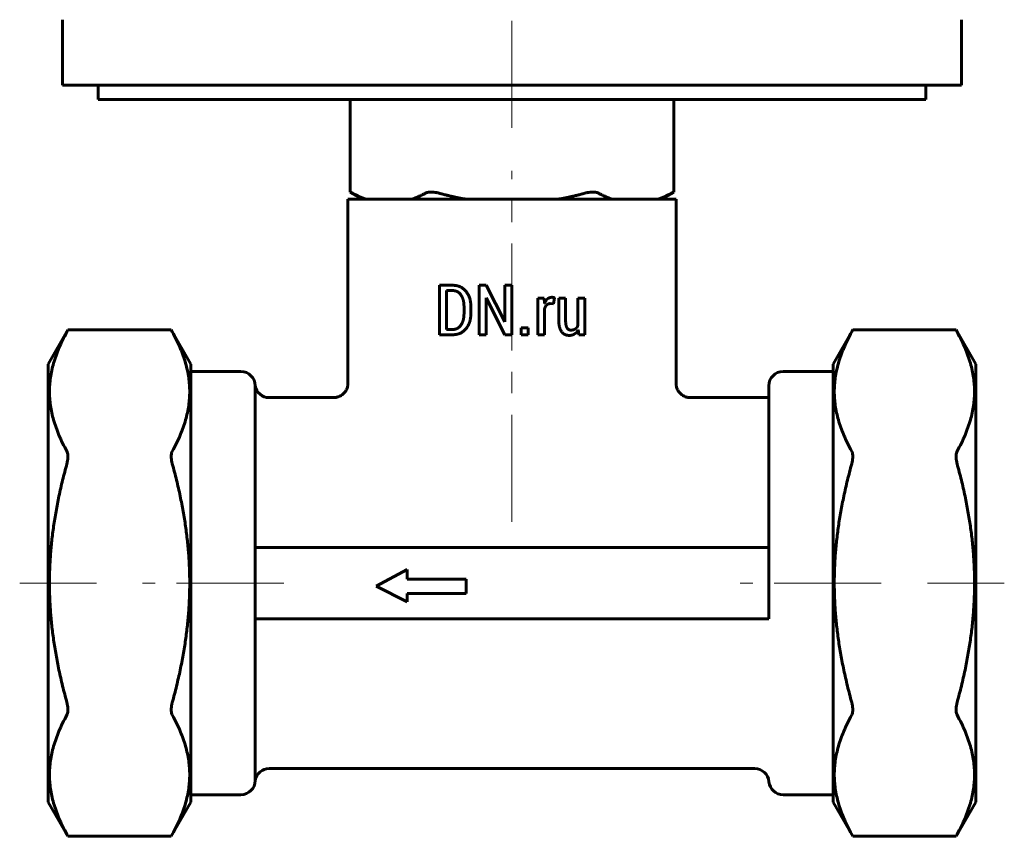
# Model space of a CAD drawing. Header units: millimetres. Extents: x 67 to 136, y 118 to 246.
# Tile 1 of 11: x 67 to 136, y 118 to 175. Entities that reach past the tile are written whole.
import ezdxf

# ---------------------------------------------------------------- set-up
doc = ezdxf.new("R2010")
doc.units = ezdxf.units.MM
doc.linetypes.add('K5LT_AXLED', pattern=[12, 7.5, -1.5, 1.5, -1.5])
doc.linetypes.add('K5LT_BASIC', pattern=[0])
doc.layers.add('Системный слой (1)', color=7, linetype='Continuous', true_color=0x6c6c6c)

# ---------------------------------------------------------------- blocks, each defined once
blk = doc.blocks.new('U0')
at = {"layer": 'Системный слой (1)', "color": 143, "linetype": 'K5LT_BASIC', "lineweight": 60, "true_color": 0x33acca}
for p, q in [((84.82, 148.97), (89.333, 148.97)), ((114.333, 148.97), (119.834, 148.97))]:
    blk.add_line(p, q, dxfattribs=at)
blk = doc.blocks.new('U2')
at = {"layer": 'Системный слой (1)', "color": 143, "linetype": 'K5LT_BASIC', "lineweight": 60, "true_color": 0x33acca}
for p, q in [((72.834, 169.87), (101.834, 169.87)), ((101.834, 169.87), (130.834, 169.87))]:
    blk.add_line(p, q, dxfattribs=at)

msp = doc.modelspace()

# ---------------------------------------------------------------- linework, layer by layer
at = {"layer": 'Системный слой (1)', "color": 30, "linetype": 'K5LT_AXLED', "lineweight": 18, "true_color": 0xff8000}
for p, q in [((101.834, 167.87), (101.834, 180.87)), ((101.834, 140.273), (101.834, 164.87)), ((72.716, 135.97), (67.334, 135.97)), ((85.834, 135.97), (75.952, 135.97)), ((127.716, 135.97), (117.834, 135.97)), ((136.334, 135.97), (130.952, 135.97))]:
    msp.add_line(p, q, dxfattribs=at)
at = {"layer": 'Системный слой (1)', "color": 143, "linetype": 'K5LT_BASIC', "lineweight": 60, "true_color": 0x33acca}
for p, q in [((70.334, 170.87), (70.334, 175.456)), ((133.334, 170.87), (133.334, 175.456)), ((70.334, 170.87), (133.334, 170.87)), ((72.834, 169.87), (72.834, 170.87)), ((130.834, 169.87), (130.834, 170.87)), ((90.489, 163.38), (90.489, 169.87)), ((113.18, 163.38), (113.18, 169.87)), ((90.334, 149.97), (90.334, 162.87)), ((90.334, 162.87), (113.334, 162.87)), ((91.374, 162.87), (90.489, 163.38)), ((112.295, 162.87), (113.18, 163.38)), ((113.334, 149.969), (113.334, 162.87)), ((96.752, 156.84), (97.703, 156.84)), ((96.752, 156.84), (96.752, 153.38)), ((99.53, 156.84), (99.53, 153.38)), ((99.53, 156.84), (100.013, 156.84)), ((100.013, 156.84), (101.325, 154.273)), ((101.339, 156.84), (101.339, 154.278)), ((101.339, 156.84), (101.819, 156.84)), ((101.819, 156.84), (101.819, 153.38)), ((97.235, 156.47), (97.235, 153.746)), ((97.235, 156.47), (97.686, 156.47)), ((100.013, 155.949), (100.027, 155.954)), ((100.013, 155.949), (100.013, 153.38)), ((100.027, 155.954), (101.339, 153.38)), ((103.638, 155.951), (103.638, 153.38)), ((103.638, 155.951), (104.078, 155.951)), ((104.078, 155.951), (104.113, 155.565)), ((104.746, 155.546), (104.803, 155.972)), ((105.11, 155.951), (105.59, 155.951)), ((105.11, 155.951), (105.11, 154.432)), ((105.59, 155.951), (105.59, 154.427)), ((106.456, 155.951), (106.456, 154.022)), ((106.456, 155.951), (106.938, 155.951)), ((106.938, 155.951), (106.938, 153.38)), ((98.471, 155.36), (98.471, 154.863)), ((98.951, 155.355), (98.951, 154.863)), ((104.52, 155.558), (104.746, 155.546)), ((104.121, 155.213), (104.121, 153.38)), ((101.325, 154.273), (101.339, 154.278)), ((69.334, 151.319), (70.716, 153.713)), ((70.716, 153.713), (77.952, 153.713)), ((79.334, 151.319), (77.952, 153.713)), ((78.026, 153.579), (77.952, 153.713)), ((96.752, 153.38), (97.703, 153.38)), ((97.235, 153.746), (97.686, 153.746)), ((99.53, 153.38), (100.013, 153.38)), ((101.339, 153.38), (101.819, 153.38)), ((102.484, 153.862), (102.484, 153.38)), ((102.484, 153.862), (102.969, 153.862)), ((102.484, 153.38), (102.969, 153.38)), ((102.969, 153.862), (102.969, 153.38)), ((103.638, 153.38), (104.121, 153.38)), ((106.477, 153.724), (106.508, 153.38)), ((106.508, 153.38), (106.938, 153.38)), ((124.334, 151.319), (125.716, 153.713)), ((132.952, 153.713), (125.716, 153.713)), ((134.334, 151.319), (132.952, 153.713)), ((133.026, 153.579), (132.952, 153.713)), ((69.334, 120.62), (69.334, 151.319)), ((79.334, 151.319), (79.334, 120.62)), ((124.334, 151.319), (124.334, 120.62)), ((134.334, 120.62), (134.334, 151.319)), ((79.334, 150.8), (82.834, 150.8)), ((120.834, 150.8), (124.334, 150.8)), ((83.834, 138.47), (83.834, 149.8)), ((119.834, 149.8), (119.834, 138.47)), ((114.333, 148.969), (114.333, 148.969)), ((119.842, 138.47), (83.827, 138.47)), ((83.834, 135.97), (83.834, 137.652)), ((119.834, 137.652), (119.834, 135.97)), ((94.48, 136.921), (92.317, 135.748)), ((94.48, 136.248), (94.48, 136.921)), ((83.834, 134.287), (83.834, 135.97)), ((98.612, 136.248), (94.48, 136.248)), ((98.612, 135.248), (98.612, 136.248)), ((119.834, 135.97), (119.834, 134.287)), ((92.317, 135.748), (94.48, 134.652)), ((94.48, 135.248), (98.612, 135.248)), ((94.48, 134.652), (94.48, 135.248)), ((119.842, 133.47), (83.827, 133.47)), ((83.834, 122.14), (83.834, 133.47)), ((84.82, 122.97), (118.842, 122.97)), ((79.334, 121.14), (82.834, 121.14)), ((120.834, 121.14), (124.334, 121.14)), ((69.334, 120.62), (70.716, 118.227)), ((79.334, 120.62), (77.952, 118.227)), ((124.334, 120.62), (125.716, 118.227)), ((134.334, 120.62), (132.952, 118.227)), ((70.643, 118.361), (70.716, 118.227)), ((70.716, 118.227), (77.952, 118.227)), ((77.952, 118.227), (78.026, 118.361)), ((125.643, 118.361), (125.716, 118.227)), ((132.952, 118.227), (125.716, 118.227)), ((132.952, 118.227), (133.026, 118.361))]:
    msp.add_line(p, q, dxfattribs=at)
for centre, start, end in [((82.834, 149.8), 0, 90), ((120.834, 149.8), 90, 180), ((84.82, 149.97), 189.78782, 270), ((84.82, 121.97), 90, 170.21218), ((118.842, 121.97), 4.87602, 90), ((82.834, 122.14), 270, 0), ((120.834, 122.14), 184.87602, 270)]:
    msp.add_arc(centre, 1, start, end, dxfattribs=at)
for points, knots in [([(90.489, 163.38), (90.489, 163.38), (90.519, 163.365), (90.591, 163.326), (90.607, 163.318), (90.623, 163.31)], [0.17279084, 0.17279084, 0.17279084, 0.17279084, 0.21420059, 0.21420059, 0.22393327, 0.22393327, 0.22393327, 0.22393327]), ([(95.796, 163.31), (95.812, 163.318), (95.83, 163.326), (95.932, 163.365), (96.042, 163.38), (96.281, 163.38), (96.422, 163.365), (96.596, 163.326), (96.629, 163.318), (96.662, 163.31)], [0.1216548, 0.1216548, 0.1216548, 0.1216548, 0.1313875, 0.1313875, 0.172794, 0.172794, 0.2142006, 0.2142006, 0.2239333, 0.2239333, 0.2239333, 0.2239333]), ([(107.007, 163.31), (107.04, 163.318), (107.073, 163.326), (107.247, 163.365), (107.387, 163.38), (107.627, 163.38), (107.736, 163.365), (107.839, 163.326), (107.857, 163.318), (107.873, 163.31)], [0.1216548, 0.1216548, 0.1216548, 0.1216548, 0.1313875, 0.1313875, 0.172794, 0.172794, 0.2142006, 0.2142006, 0.2239333, 0.2239333, 0.2239333, 0.2239333]), ([(113.046, 163.31), (113.062, 163.318), (113.077, 163.326), (113.149, 163.365), (113.18, 163.38), (113.18, 163.38)], [0.1216548, 0.1216548, 0.1216548, 0.1216548, 0.13138748, 0.13138748, 0.17279031, 0.17279031, 0.17279031, 0.17279031]), ([(70.716, 153.713), (70.716, 153.713), (70.7, 153.684), (70.662, 153.613), (70.653, 153.597), (70.643, 153.579)], [0.16886912, 0.16886912, 0.16886912, 0.16886912, 0.20933519, 0.20933519, 0.21997577, 0.21997577, 0.21997577, 0.21997577]), ([(125.716, 153.713), (125.716, 153.713), (125.7, 153.684), (125.662, 153.613), (125.653, 153.597), (125.643, 153.579)], [0.48142747, 0.48142747, 0.48142747, 0.48142747, 0.52189354, 0.52189354, 0.53253412, 0.53253412, 0.53253412, 0.53253412]), ([(89.333, 148.97), (89.334, 148.97), (89.335, 148.97), (89.336, 148.97), (89.336, 148.97), (89.339, 148.97), (89.34, 148.97), (89.344, 148.97), (89.346, 148.97), (89.354, 148.97), (89.359, 148.97), (89.373, 148.971), (89.383, 148.971), (89.411, 148.973), (89.43, 148.975), (89.485, 148.981), (89.521, 148.988), (89.6, 149.006), (89.643, 149.02), (89.729, 149.052), (89.77, 149.071), (89.852, 149.115), (89.891, 149.14), (89.965, 149.194), (90, 149.224), (90.064, 149.286), (90.093, 149.318), (90.146, 149.384), (90.17, 149.419), (90.213, 149.492), (90.233, 149.531), (90.268, 149.612), (90.283, 149.655), (90.308, 149.741), (90.317, 149.785), (90.33, 149.876), (90.334, 149.923), (90.334, 149.97)], [0, 0, 0, 0, 0.017497, 0.017497, 0.043743, 0.043743, 0.091859, 0.091859, 0.183719, 0.183719, 0.363063, 0.363063, 0.713004, 0.713004, 1.395388, 1.395388, 2.725163, 2.725163, 4.356221, 4.356221, 6.027759, 6.027759, 7.70973, 7.70973, 9.368254, 9.368254, 10.93193, 10.93193, 12.454617, 12.454617, 14.036898, 14.036898, 15.658419, 15.658419, 17.286682, 17.286682, 18.998907, 18.998907, 18.998907, 18.998907]), ([(114.333, 148.969), (114.333, 148.969), (114.332, 148.969), (114.331, 148.969), (114.331, 148.969), (114.328, 148.969), (114.327, 148.969), (114.323, 148.969), (114.321, 148.969), (114.313, 148.969), (114.308, 148.969), (114.294, 148.97), (114.284, 148.97), (114.256, 148.972), (114.237, 148.974), (114.182, 148.98), (114.146, 148.987), (114.067, 149.006), (114.024, 149.019), (113.939, 149.051), (113.897, 149.07), (113.816, 149.115), (113.777, 149.139), (113.702, 149.194), (113.667, 149.224), (113.603, 149.285), (113.574, 149.317), (113.522, 149.384), (113.498, 149.419), (113.454, 149.492), (113.434, 149.531), (113.399, 149.613), (113.384, 149.655), (113.359, 149.741), (113.35, 149.785), (113.337, 149.876), (113.334, 149.922), (113.334, 149.969)], [0, 0, 0, 0, 0.01749, 0.01749, 0.043725, 0.043725, 0.091824, 0.091824, 0.183647, 0.183647, 0.362922, 0.362922, 0.712725, 0.712725, 1.394843, 1.394843, 2.7241, 2.7241, 4.353564, 4.353564, 6.025358, 6.025358, 7.709383, 7.709383, 9.372045, 9.372045, 10.932785, 10.932785, 12.460977, 12.460977, 14.048661, 14.048661, 15.674443, 15.674443, 17.305248, 17.305248, 18.998907, 18.998907, 18.998907, 18.998907]), ([(70.643, 145.207), (70.653, 145.189), (70.662, 145.17), (70.7, 145.066), (70.716, 144.958), (70.716, 144.725), (70.7, 144.588), (70.662, 144.414), (70.653, 144.377), (70.643, 144.341)], [0.1177664, 0.1177664, 0.1177664, 0.1177664, 0.128407, 0.128407, 0.1688711, 0.1688711, 0.2093352, 0.2093352, 0.2199758, 0.2199758, 0.2199758, 0.2199758]), ([(78.026, 144.341), (78.016, 144.377), (78.007, 144.414), (77.968, 144.588), (77.952, 144.725), (77.952, 144.958), (77.968, 145.066), (78.007, 145.17), (78.016, 145.189), (78.026, 145.207)], [0.4303247, 0.4303247, 0.4303247, 0.4303247, 0.4409653, 0.4409653, 0.4814294, 0.4814294, 0.5218935, 0.5218935, 0.5325341, 0.5325341, 0.5325341, 0.5325341]), ([(125.643, 145.207), (125.653, 145.189), (125.662, 145.17), (125.7, 145.066), (125.716, 144.958), (125.716, 144.725), (125.7, 144.588), (125.662, 144.414), (125.653, 144.377), (125.643, 144.341)], [0.4303247, 0.4303247, 0.4303247, 0.4303247, 0.4409653, 0.4409653, 0.4814294, 0.4814294, 0.5218935, 0.5218935, 0.5325341, 0.5325341, 0.5325341, 0.5325341]), ([(133.026, 144.341), (133.016, 144.377), (133.007, 144.414), (132.968, 144.588), (132.952, 144.725), (132.952, 144.958), (132.968, 145.066), (133.007, 145.17), (133.016, 145.189), (133.026, 145.207)], [0.7680669, 0.7680669, 0.7680669, 0.7680669, 0.7787075, 0.7787075, 0.8191716, 0.8191716, 0.8596357, 0.8596357, 0.8702763, 0.8702763, 0.8702763, 0.8702763]), ([(70.643, 127.598), (70.653, 127.562), (70.662, 127.526), (70.7, 127.352), (70.716, 127.215), (70.716, 126.981), (70.7, 126.873), (70.662, 126.77), (70.653, 126.75), (70.643, 126.732)], [0.7680669, 0.7680669, 0.7680669, 0.7680669, 0.7787075, 0.7787075, 0.8191716, 0.8191716, 0.8596357, 0.8596357, 0.8702763, 0.8702763, 0.8702763, 0.8702763]), ([(78.026, 126.732), (78.016, 126.75), (78.007, 126.77), (77.968, 126.873), (77.952, 126.981), (77.952, 127.215), (77.968, 127.352), (78.007, 127.526), (78.016, 127.562), (78.026, 127.598)], [0.4303247, 0.4303247, 0.4303247, 0.4303247, 0.4409653, 0.4409653, 0.4814294, 0.4814294, 0.5218935, 0.5218935, 0.5325341, 0.5325341, 0.5325341, 0.5325341]), ([(125.643, 127.598), (125.653, 127.562), (125.662, 127.526), (125.7, 127.352), (125.716, 127.215), (125.716, 126.981), (125.7, 126.873), (125.662, 126.77), (125.653, 126.75), (125.643, 126.732)], [0.4303247, 0.4303247, 0.4303247, 0.4303247, 0.4409653, 0.4409653, 0.4814294, 0.4814294, 0.5218935, 0.5218935, 0.5325341, 0.5325341, 0.5325341, 0.5325341]), ([(133.026, 126.732), (133.016, 126.75), (133.007, 126.77), (132.968, 126.873), (132.952, 126.981), (132.952, 127.215), (132.968, 127.352), (133.007, 127.526), (133.016, 127.562), (133.026, 127.598)], [0.1177664, 0.1177664, 0.1177664, 0.1177664, 0.128407, 0.128407, 0.1688711, 0.1688711, 0.2093352, 0.2093352, 0.2199758, 0.2199758, 0.2199758, 0.2199758])]:
    msp.add_open_spline(points, degree=3, knots=knots, dxfattribs=at)
for points, weights in [([(90.623, 163.31), (91.133, 163.038), (91.609, 162.87)], [1.00231941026, 1.00532789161, 1]), ([(94.809, 162.87), (95.285, 163.038), (95.796, 163.31)], [1, 1.0053278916, 1.00231941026]), ([(96.662, 163.31), (97.683, 163.038), (98.634, 162.87)], [1.00231941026, 1.00532789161, 1]), ([(105.034, 162.87), (105.986, 163.038), (107.007, 163.31)], [1, 1.00532789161, 1.00231941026]), ([(107.873, 163.31), (108.383, 163.038), (108.859, 162.87)], [1.00231941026, 1.00532789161, 1]), ([(112.059, 162.87), (112.535, 163.038), (113.046, 163.31)], [1, 1.00532789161, 1.00231941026]), ([(70.643, 153.579), (68.346, 149.393), (70.643, 145.207)], [1.00850270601, 1.14619783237, 1.00850270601]), ([(78.026, 145.207), (80.323, 149.393), (78.026, 153.579)], [1.00850270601, 1.14619783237, 1.00850270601]), ([(125.643, 145.207), (123.346, 149.393), (125.643, 153.579)], [1.00850270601, 1.14619783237, 1.00850270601]), ([(133.026, 153.579), (135.323, 149.393), (133.026, 145.207)], [1.00850270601, 1.14619783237, 1.00850270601]), ([(70.643, 144.341), (68.346, 135.97), (70.643, 127.598)], [1.00850270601, 1.14619783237, 1.00850270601]), ([(78.026, 127.598), (80.323, 135.97), (78.026, 144.341)], [1.00850270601, 1.14619783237, 1.00850270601]), ([(125.643, 127.598), (123.346, 135.97), (125.643, 144.341)], [1.00850270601, 1.14619783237, 1.00850270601]), ([(133.026, 144.341), (135.323, 135.97), (133.026, 127.598)], [1.00850270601, 1.14619783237, 1.00850270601]), ([(70.643, 126.732), (68.346, 122.546), (70.643, 118.361)], [1.00850270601, 1.14619783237, 1.00850270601]), ([(78.026, 118.361), (80.323, 122.546), (78.026, 126.732)], [1.00850270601, 1.14619783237, 1.00850270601]), ([(125.643, 118.361), (123.346, 122.546), (125.643, 126.732)], [1.00850270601, 1.14619783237, 1.00850270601]), ([(133.026, 126.732), (135.323, 122.546), (133.026, 118.361)], [1.00850270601, 1.14619783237, 1.00850270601])]:
    msp.add_rational_spline(points, weights, degree=2, dxfattribs=at)
for points, degree in [([(98.603, 156.424), (98.254, 156.84), (97.703, 156.84)], 2), ([(98.26, 156.16), (98.05, 156.47), (97.686, 156.47)], 2), ([(98.471, 155.36), (98.471, 155.85), (98.26, 156.16)], 2), ([(98.951, 155.355), (98.951, 156.008), (98.603, 156.424)], 2), ([(104.627, 156), (104.456, 156), (104.325, 155.885)], 2), ([(104.724, 155.992), (104.674, 156), (104.627, 156)], 2), ([(104.803, 155.972), (104.774, 155.983), (104.724, 155.992)], 2), ([(104.325, 155.885), (104.194, 155.769), (104.113, 155.565)], 2), ([(104.121, 155.213), (104.173, 155.377), (104.272, 155.467)], 2), ([(104.272, 155.467), (104.37, 155.558), (104.52, 155.558)], 2), ([(98.26, 154.057), (98.471, 154.369), (98.471, 154.863)], 2), ([(98.603, 153.793), (98.951, 154.207), (98.951, 154.863)], 2), ([(97.686, 153.746), (98.05, 153.746), (98.26, 154.057)], 2), ([(105.11, 154.432), (105.11, 153.866), (105.305, 153.597)], 2), ([(105.684, 153.867), (105.59, 154.032), (105.59, 154.427)], 2), ([(106.456, 154.022), (106.384, 153.868), (106.264, 153.785)], 2), ([(97.703, 153.38), (98.254, 153.38), (98.603, 153.793)], 2), ([(105.305, 153.597), (105.5, 153.329), (105.849, 153.329)], 2), ([(105.966, 153.701), (105.778, 153.701), (105.684, 153.867)], 2), ([(105.849, 153.329), (106.056, 153.329), (106.216, 153.431)], 2), ([(106.264, 153.785), (106.144, 153.701), (105.966, 153.701)], 2), ([(106.216, 153.431), (106.375, 153.534), (106.477, 153.724)], 2), ([(83.827, 138.47), (83.833, 138.191), (83.834, 137.916), (83.834, 137.652)], 3), ([(119.834, 137.652), (119.834, 137.916), (119.836, 138.191), (119.842, 138.47)], 3), ([(83.834, 134.287), (83.834, 134.024), (83.833, 133.749), (83.827, 133.47)], 3), ([(119.842, 133.47), (119.836, 133.749), (119.834, 134.024), (119.834, 134.287)], 3)]:
    msp.add_open_spline(points, degree=degree, dxfattribs=at)

# ---------------------------------------------------------------- block references
at = {"layer": 'Системный слой (1)'}
for name in ['U2', 'U0']:
    msp.add_blockref(name, (0, 0), dxfattribs=at)

doc.saveas('drawing.dxf')
